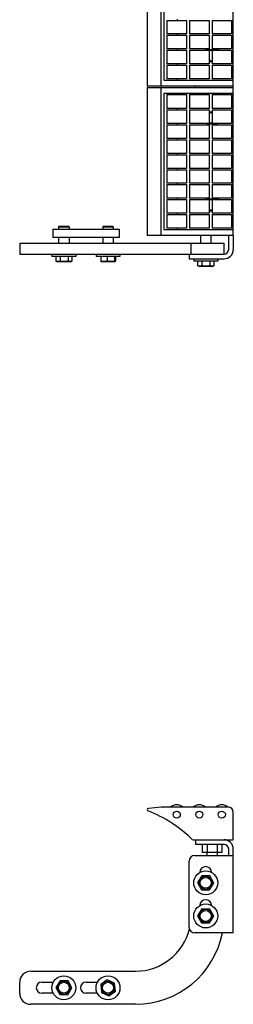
# Model space of a CAD drawing. Header units: inches. Extents: x 0 to 66, y 0 to 51.
# Tile 1 of 4: x 16.4 to 21.2, y 17.3 to 39.6. Entities that reach past the tile are written whole.
import ezdxf

# ---------------------------------------------------------------- set-up
doc = ezdxf.new("R2010")
doc.units = ezdxf.units.IN
doc.header["$LTSCALE"] = 3.63
doc.header["$MEASUREMENT"] = 0
for name, color, linetype in [('518353_WW_518353_10_BL4', 7, 'CONTINUOUS'), ('520309_BL0', 7, 'CONTINUOUS'), ('532387_BL3', 7, 'CONTINUOUS'), ('807_1829_10_1_SOLID1_BL25', 7, 'CONTINUOUS'), ('807_1829_11_1_SOLID1_BL19', 7, 'CONTINUOUS'), ('807_1829_11_1_SOLID1_BL49', 7, 'CONTINUOUS'), ('807_1829_12_1_SOLID1_BL16', 7, 'CONTINUOUS'), ('807_1829_12_1_SOLID1_BL47', 7, 'CONTINUOUS'), ('807_1829_13_1_SOLID1_BL26', 7, 'CONTINUOUS'), ('807_1829_14_1_SOLID1_BL24', 7, 'CONTINUOUS'), ('807_1829_15_1_SOLID1_BL34', 7, 'CONTINUOUS'), ('807_1829_16_1_SOLID1_BL13', 7, 'CONTINUOUS'), ('807_1829_16_1_SOLID1_BL44', 7, 'CONTINUOUS'), ('807_1829_17_1_SOLID1_BL29', 7, 'CONTINUOUS'), ('807_1829_18_1_SOLID1_BL39', 7, 'CONTINUOUS'), ('807_1829_19_1_SOLID1_BL35', 7, 'CONTINUOUS'), ('807_1829_1_1_SOLID1_BL21', 7, 'CONTINUOUS'), ('807_1829_1_1_SOLID1_BL51', 7, 'CONTINUOUS'), ('807_1829_1_SOLID1_BL18', 7, 'CONTINUOUS'), ('807_1829_1_SOLID1_BL48', 7, 'CONTINUOUS'), ('807_1829_20_1_SOLID1_BL22', 7, 'CONTINUOUS'), ('807_1829_20_1_SOLID1_BL52', 7, 'CONTINUOUS'), ('807_1829_21_1_SOLID1_BL32', 7, 'CONTINUOUS'), ('807_1829_23_1_SOLID1_BL14', 7, 'CONTINUOUS'), ('807_1829_23_1_SOLID1_BL45', 7, 'CONTINUOUS'), ('807_1829_24_1_SOLID1_BL31', 7, 'CONTINUOUS'), ('807_1829_25_1_SOLID1_BL23', 7, 'CONTINUOUS'), ('807_1829_25_1_SOLID1_BL53', 7, 'CONTINUOUS'), ('807_1829_26_1_SOLID1_BL15', 7, 'CONTINUOUS'), ('807_1829_26_1_SOLID1_BL46', 7, 'CONTINUOUS'), ('807_1829_27_1_SOLID1_BL33', 7, 'CONTINUOUS'), ('807_1829_2_1_SOLID1_BL20', 7, 'CONTINUOUS'), ('807_1829_2_1_SOLID1_BL50', 7, 'CONTINUOUS'), ('807_1829_3_1_SOLID1_BL27', 7, 'CONTINUOUS'), ('807_1829_4_1_SOLID1_BL12', 7, 'CONTINUOUS'), ('807_1829_4_1_SOLID1_BL43', 7, 'CONTINUOUS'), ('807_1829_5_1_SOLID1_BL30', 7, 'CONTINUOUS'), ('807_1829_6_1_SOLID1_BL11', 7, 'CONTINUOUS'), ('807_1829_6_1_SOLID1_BL42', 7, 'CONTINUOUS'), ('807_1829_7_1_SOLID1_BL38', 7, 'CONTINUOUS'), ('807_1829_8_1_SOLID1_BL37', 7, 'CONTINUOUS'), ('807_1829_9_1_SOLID1_BL28', 7, 'CONTINUOUS'), ('960616MSSF_BL1', 7, 'CONTINUOUS'), ('960616MSSF_BL2', 7, 'CONTINUOUS'), ('960616MSSF_BL5', 7, 'CONTINUOUS'), ('960616MSSF_BL6', 7, 'CONTINUOUS'), ('CUT_EXTRUDE1_1__BL41', 7, 'CONTINUOUS'), ('CUT_EXTRUDE1_1__BL8', 7, 'CONTINUOUS'), ('CUT_EXTRUDE1_2__BL99', 7, 'CONTINUOUS'), ('CUT_EXTRUDE1_3__BL7', 7, 'CONTINUOUS'), ('CUT_EXTRUDE1_3__BL98', 7, 'CONTINUOUS')]:
    doc.layers.add(name, color=color, linetype=linetype)

# ---------------------------------------------------------------- blocks, each defined once
blk = doc.blocks.new('520309_BL0', base_point=(27.061, 25.891))
at = {"layer": '520309_BL0', "color": 7, "linetype": 'CONTINUOUS'}
for p, q in [((16.407, 34.506), (21.032, 34.506)), ((16.407, 34.506), (16.407, 34.256)), ((20.282, 34.506), (20.282, 34.256)), ((21.032, 34.506), (21.032, 34.256)), ((16.407, 34.256), (20.254, 34.256)), ((20.722, 20.276), (20.75, 20.276)), ((16.657, 18.026), (19.032, 18.026)), ((16.407, 17.526), (16.407, 17.776)), ((16.907, 17.776), (17.167, 17.776)), ((17.907, 17.776), (18.168, 17.776)), ((17.168, 17.526), (16.907, 17.526)), ((18.168, 17.526), (17.907, 17.526)), ((19.032, 17.276), (16.657, 17.276))]:
    blk.add_line(p, q, dxfattribs=at)
for centre, radius, start, end in [((20.532, 20.026), 0.25, 94.7593, 100.5836), ((19.032, 19.276), 1.25, 270, 346.558), ((19.032, 19.276), 2, 270, 348.9589), ((16.657, 17.776), 0.25, 90, 180), ((16.907, 17.651), 0.125, 90, 270), ((17.907, 17.651), 0.125, 90, 270), ((16.657, 17.526), 0.25, 180, 270)]:
    blk.add_arc(centre, radius, start, end, dxfattribs=at)
blk = doc.blocks.new('960616MSSF_BL1', base_point=(17.407, 26.133))
at = {"layer": '960616MSSF_BL1', "color": 7, "linetype": 'CONTINUOUS'}
for p, q in [((17.301, 34.886), (17.289, 34.874)), ((17.289, 34.874), (17.526, 34.874)), ((17.289, 34.874), (17.289, 34.819)), ((17.301, 34.886), (17.514, 34.886)), ((17.514, 34.886), (17.526, 34.874)), ((17.526, 34.874), (17.526, 34.819)), ((17.289, 34.631), (17.289, 34.506)), ((17.526, 34.631), (17.526, 34.506)), ((17.137, 34.256), (17.137, 34.201)), ((17.678, 34.201), (17.137, 34.201)), ((17.226, 34.201), (17.226, 34.1)), ((17.256, 34.083), (17.228, 34.099)), ((17.32, 34.201), (17.32, 34.1)), ((17.502, 34.201), (17.502, 34.1)), ((17.559, 34.083), (17.587, 34.099)), ((17.589, 34.1), (17.587, 34.099)), ((17.589, 34.201), (17.589, 34.1)), ((17.678, 34.256), (17.678, 34.201)), ((17.559, 34.083), (17.256, 34.083)), ((17.32, 17.811), (17.226, 17.655)), ((17.226, 17.655), (17.313, 17.496)), ((17.502, 17.807), (17.32, 17.811)), ((17.495, 17.492), (17.589, 17.647)), ((17.589, 17.647), (17.502, 17.807)), ((17.313, 17.496), (17.495, 17.492))]:
    blk.add_line(p, q, dxfattribs=at)
for radius in [0.271, 0.151, 0.124]:
    blk.add_circle((17.407, 17.651), radius, dxfattribs=at)
for points, knots in [([(17.32, 34.1), (17.316, 34.098), (17.309, 34.094), (17.297, 34.09), (17.285, 34.087), (17.273, 34.086), (17.261, 34.087), (17.249, 34.09), (17.237, 34.094), (17.229, 34.098), (17.226, 34.1)], [0, 0, 0, 0, 0.130291, 0.256586, 0.379356, 0.500005, 0.620657, 0.74343, 0.869718, 1, 1, 1, 1]), ([(17.502, 34.1), (17.495, 34.098), (17.48, 34.094), (17.457, 34.09), (17.434, 34.087), (17.411, 34.086), (17.388, 34.087), (17.365, 34.09), (17.342, 34.094), (17.328, 34.098), (17.32, 34.1)], [0, 0, 0, 0, 0.125001, 0.250001, 0.375001, 0.5, 0.624999, 0.749999, 0.874999, 1, 1, 1, 1]), ([(17.587, 34.099), (17.584, 34.097), (17.577, 34.093), (17.566, 34.089), (17.557, 34.087), (17.55, 34.086), (17.544, 34.086), (17.539, 34.086), (17.532, 34.088), (17.523, 34.09), (17.512, 34.094), (17.505, 34.098), (17.502, 34.1)], [0, 0, 0, 0, 0.130694, 0.256691, 0.378683, 0.438747, 0.498543, 0.558409, 0.618671, 0.741393, 0.868347, 1, 1, 1, 1])]:
    blk.add_open_spline(points, degree=3, knots=knots, dxfattribs=at)
blk = doc.blocks.new('960616MSSF_BL2', base_point=(28.115, 26.133))
at = {"layer": '960616MSSF_BL2', "color": 7, "linetype": 'CONTINUOUS'}
for p, q in [((18.301, 34.886), (18.289, 34.874)), ((18.289, 34.874), (18.526, 34.874)), ((18.289, 34.874), (18.289, 34.819)), ((18.301, 34.886), (18.514, 34.886)), ((18.514, 34.886), (18.526, 34.874)), ((18.526, 34.874), (18.526, 34.819)), ((18.289, 34.631), (18.289, 34.506)), ((18.526, 34.631), (18.526, 34.506)), ((18.137, 34.256), (18.137, 34.201)), ((18.678, 34.201), (18.137, 34.201)), ((18.242, 34.201), (18.242, 34.1)), ((18.39, 34.201), (18.39, 34.1)), ((18.556, 34.201), (18.556, 34.1)), ((18.573, 34.201), (18.573, 34.1)), ((18.678, 34.256), (18.678, 34.201)), ((18.256, 34.083), (18.249, 34.087)), ((18.559, 34.083), (18.256, 34.083)), ((18.559, 34.083), (18.566, 34.087)), ((18.39, 17.832), (18.242, 17.727)), ((18.556, 17.757), (18.39, 17.832)), ((18.242, 17.727), (18.259, 17.546)), ((18.573, 17.576), (18.556, 17.757)), ((18.259, 17.546), (18.425, 17.47)), ((18.425, 17.47), (18.573, 17.576))]:
    blk.add_line(p, q, dxfattribs=at)
for radius in [0.271, 0.151, 0.124]:
    blk.add_circle((18.407, 17.651), radius, dxfattribs=at)
for points, knots in [([(18.242, 34.1), (18.243, 34.099), (18.244, 34.096), (18.245, 34.093), (18.246, 34.091), (18.247, 34.09), (18.247, 34.088), (18.248, 34.087), (18.249, 34.087), (18.249, 34.087)], [0, 0, 0, 0, 0.336466, 0.48492, 0.618825, 0.737301, 0.839906, 0.926985, 1, 1, 1, 1]), ([(18.39, 34.1), (18.384, 34.098), (18.372, 34.094), (18.354, 34.09), (18.335, 34.087), (18.316, 34.086), (18.297, 34.087), (18.279, 34.09), (18.26, 34.094), (18.248, 34.098), (18.242, 34.1)], [0, 0, 0, 0, 0.126059, 0.251308, 0.375861, 0.500001, 0.624142, 0.748695, 0.873943, 1, 1, 1, 1]), ([(18.556, 34.1), (18.549, 34.098), (18.535, 34.094), (18.515, 34.09), (18.494, 34.087), (18.473, 34.086), (18.452, 34.087), (18.431, 34.09), (18.411, 34.094), (18.397, 34.098), (18.39, 34.1)], [0, 0, 0, 0, 0.125444, 0.250548, 0.37536, 0.5, 0.62464, 0.749452, 0.874556, 1, 1, 1, 1]), ([(18.566, 34.087), (18.565, 34.086), (18.565, 34.086), (18.564, 34.086), (18.564, 34.086), (18.563, 34.086), (18.562, 34.087), (18.562, 34.087), (18.561, 34.088), (18.56, 34.089), (18.559, 34.091), (18.558, 34.094), (18.557, 34.097), (18.556, 34.099), (18.556, 34.1)], [0, 0, 0, 0, 0.037183, 0.071711, 0.105714, 0.141449, 0.180796, 0.225089, 0.275155, 0.331414, 0.463002, 0.619582, 0.79932, 1, 1, 1, 1]), ([(18.573, 34.1), (18.572, 34.099), (18.571, 34.096), (18.57, 34.093), (18.569, 34.091), (18.568, 34.09), (18.568, 34.088), (18.567, 34.087), (18.566, 34.087), (18.566, 34.087)], [0, 0, 0, 0, 0.336466, 0.48492, 0.618825, 0.737301, 0.839906, 0.926985, 1, 1, 1, 1])]:
    blk.add_open_spline(points, degree=3, knots=knots, dxfattribs=at)
blk = doc.blocks.new('532387_BL3', base_point=(27.592, 26.11))
at = {"layer": '532387_BL3', "color": 7, "linetype": 'CONTINUOUS'}
for p, q in [((17.157, 34.819), (18.657, 34.819)), ((17.157, 34.819), (17.157, 34.631)), ((18.657, 34.819), (18.657, 34.631)), ((18.657, 34.631), (17.157, 34.631)), ((17.157, 17.776), (17.157, 17.755)), ((17.157, 17.548), (17.157, 17.526))]:
    blk.add_line(p, q, dxfattribs=at)
blk = doc.blocks.new('518353_WW_518353_10_BL4', base_point=(34.386, 32.107))
at = {"layer": '518353_WW_518353_10_BL4', "color": 7, "linetype": 'CONTINUOUS'}
for p, q in [((20.385, 38.031), (20.385, 38.061)), ((21.243, 38.031), (21.243, 38.061)), ((21.138, 34.361), (21.138, 34.681)), ((21.243, 34.681), (21.243, 34.361)), ((20.243, 34.256), (21.033, 34.256)), ((20.243, 34.256), (20.243, 34.151)), ((20.243, 34.151), (21.033, 34.151)), ((20.385, 21.001), (20.385, 20.896)), ((21.033, 20.896), (20.385, 20.896)), ((21.138, 20.643), (21.138, 20.791)), ((21.243, 18.893), (21.243, 20.791)), ((20.243, 19.018), (20.243, 20.518)), ((20.368, 20.643), (21.243, 20.643)), ((21.243, 18.893), (20.368, 18.893))]:
    blk.add_line(p, q, dxfattribs=at)
for centre, radius, start, end in [((20.763, 38.751), 0.133, 97.8447, 121.1504), ((20.763, 38.751), 0.133, 65.8792, 82.1835), ((20.763, 38.751), 0.133, 238.8537, 262.1835), ((20.763, 37.341), 0.133, 97.8447, 121.1504), ((20.763, 37.341), 0.133, 238.8537, 262.1835), ((20.763, 35.371), 0.133, 97.8447, 121.1504), ((20.763, 35.371), 0.133, 65.8792, 82.1835), ((20.763, 35.371), 0.133, 238.8537, 262.1835), ((21.033, 34.361), 0.21, 270, 360), ((21.033, 34.361), 0.105, 270, 360), ((21.033, 20.791), 0.21, 0, 90), ((21.033, 20.791), 0.105, 0, 90), ((20.368, 20.518), 0.125, 90, 180), ((20.618, 20.26), 0.133, 0.6986, 179.2567), ((20.618, 19.51), 0.133, 0.6995, 179.2565), ((20.368, 19.018), 0.125, 180, 270)]:
    blk.add_arc(centre, radius, start, end, dxfattribs=at)
blk = doc.blocks.new('960616MSSF_BL5', base_point=(28.853, 19.276))
at = {"layer": '960616MSSF_BL5', "color": 7, "linetype": 'CONTINUOUS'}
for p, q in [((20.531, 19.436), (20.436, 19.28)), ((20.712, 19.432), (20.531, 19.436)), ((20.8, 19.272), (20.712, 19.432)), ((20.436, 19.28), (20.523, 19.121)), ((20.705, 19.117), (20.8, 19.272)), ((20.523, 19.121), (20.705, 19.117))]:
    blk.add_line(p, q, dxfattribs=at)
for radius in [0.271, 0.151, 0.124]:
    blk.add_circle((20.618, 19.276), radius, dxfattribs=at)
blk = doc.blocks.new('960616MSSF_BL6', base_point=(28.853, 27.218))
at = {"layer": '960616MSSF_BL6', "color": 7, "linetype": 'CONTINUOUS'}
for p, q in [((20.5, 34.681), (20.5, 34.506)), ((20.736, 34.681), (20.736, 34.506)), ((20.347, 34.151), (20.347, 34.096)), ((20.889, 34.151), (20.889, 34.096)), ((20.889, 34.096), (20.347, 34.096)), ((20.436, 34.096), (20.436, 33.995)), ((20.467, 33.978), (20.438, 33.994)), ((20.769, 33.978), (20.467, 33.978)), ((20.531, 34.096), (20.531, 33.995)), ((20.712, 34.096), (20.712, 33.995)), ((20.769, 33.978), (20.798, 33.994)), ((20.8, 33.995), (20.798, 33.994)), ((20.8, 34.096), (20.8, 33.995)), ((20.531, 20.186), (20.436, 20.03)), ((20.712, 20.182), (20.531, 20.186)), ((20.8, 20.022), (20.712, 20.182)), ((20.436, 20.03), (20.523, 19.871)), ((20.523, 19.871), (20.705, 19.867)), ((20.705, 19.867), (20.8, 20.022))]:
    blk.add_line(p, q, dxfattribs=at)
for radius in [0.271, 0.151, 0.124]:
    blk.add_circle((20.618, 20.026), radius, dxfattribs=at)
for points, knots in [([(20.531, 33.995), (20.527, 33.993), (20.519, 33.989), (20.507, 33.985), (20.496, 33.982), (20.483, 33.981), (20.471, 33.982), (20.459, 33.985), (20.448, 33.989), (20.44, 33.993), (20.436, 33.995)], [0, 0, 0, 0, 0.130291, 0.256586, 0.379356, 0.500005, 0.620657, 0.74343, 0.869718, 1, 1, 1, 1]), ([(20.712, 33.995), (20.705, 33.993), (20.69, 33.989), (20.668, 33.985), (20.645, 33.982), (20.622, 33.981), (20.598, 33.982), (20.576, 33.985), (20.553, 33.989), (20.538, 33.993), (20.531, 33.995)], [0, 0, 0, 0, 0.125001, 0.250001, 0.375001, 0.5, 0.624999, 0.749999, 0.874999, 1, 1, 1, 1]), ([(20.798, 33.994), (20.794, 33.992), (20.787, 33.988), (20.777, 33.984), (20.768, 33.982), (20.76, 33.981), (20.755, 33.981), (20.75, 33.981), (20.742, 33.983), (20.733, 33.985), (20.723, 33.989), (20.716, 33.993), (20.712, 33.995)], [0, 0, 0, 0, 0.130694, 0.256691, 0.378683, 0.438747, 0.498543, 0.558409, 0.618671, 0.741393, 0.868347, 1, 1, 1, 1])]:
    blk.add_open_spline(points, degree=3, knots=knots, dxfattribs=at)
blk = doc.blocks.new('CUT_EXTRUDE1_3__BL7', base_point=(20.763, 28.066))
at = {"layer": 'CUT_EXTRUDE1_3__BL7', "color": 7, "linetype": 'CONTINUOUS'}
for p, q in [((20.536, 20.896), (20.536, 20.709)), ((20.649, 20.896), (20.649, 20.709)), ((20.877, 20.896), (20.877, 20.709)), ((20.99, 20.709), (20.99, 20.896)), ((20.99, 20.709), (20.536, 20.709)), ((20.645, 20.709), (20.645, 20.643)), ((20.881, 20.709), (20.881, 20.643))]:
    blk.add_line(p, q, dxfattribs=at)
for start, end in [(90.7268, 125.5039), (234.4957, 269.274)]:
    blk.add_arc((20.763, 35.371), 0.118, start, end, dxfattribs=at)
blk = doc.blocks.new('CUT_EXTRUDE1_1__BL8', base_point=(29.732, 29.516))
at = {"layer": 'CUT_EXTRUDE1_1__BL8', "color": 7, "linetype": 'CONTINUOUS'}
for p, q in [((19.293, 38.031), (21.243, 38.031)), ((19.293, 38.031), (19.293, 34.681)), ((19.613, 34.681), (19.613, 38.031)), ((21.243, 37.896), (19.673, 37.896)), ((19.673, 37.896), (19.673, 34.816)), ((19.978, 37.866), (19.978, 37.896)), ((21.243, 34.681), (21.243, 38.031)), ((19.978, 37.52), (19.978, 37.55)), ((20.761, 37.472), (20.694, 37.472)), ((19.978, 37.182), (19.978, 37.212)), ((20.665, 37.209), (20.861, 37.209)), ((19.978, 36.844), (19.978, 36.874)), ((19.978, 36.506), (19.978, 36.536)), ((19.978, 36.168), (19.978, 36.198)), ((19.978, 35.83), (19.978, 35.86)), ((19.978, 35.492), (19.978, 35.522)), ((20.861, 35.502), (20.665, 35.502)), ((20.694, 35.239), (20.761, 35.239)), ((19.978, 35.154), (19.978, 35.184)), ((19.673, 34.816), (21.243, 34.816)), ((19.978, 34.816), (19.978, 34.846)), ((21.243, 34.681), (19.293, 34.681)), ((19.613, 21.741), (19.32, 21.711)), ((21.123, 21.741), (19.613, 21.741)), ((21.243, 21.001), (21.243, 21.621)), ((20.323, 21.001), (21.243, 21.001))]:
    blk.add_line(p, q, dxfattribs=at)
for centre in [(19.963, 21.57), (20.473, 21.57), (20.983, 21.57)]:
    blk.add_circle(centre, 0.08, dxfattribs=at)
for centre, radius, start, end in [((20.665, 37.341), 0.132, 259.2286, 270), ((20.861, 37.341), 0.132, 270, 280.6488), ((20.665, 35.371), 0.132, 90, 112.8481), ((20.861, 35.371), 0.132, 67.1508, 90), ((19.323, 21.681), 0.03, 95.8752, 248.7424), ((18.224, 18.857), 3, 45.6115, 68.7424), ((21.123, 21.621), 0.12, 0, 90)]:
    blk.add_arc(centre, radius, start, end, dxfattribs=at)
blk = doc.blocks.new('807_1829_6_1_SOLID1_BL11', base_point=(29.562, 28.251))
at = {"layer": '807_1829_6_1_SOLID1_BL11', "color": 7, "linetype": 'CONTINUOUS'}
for p, q in [((20.761, 35.154), (21.204, 35.154)), ((20.761, 35.154), (20.761, 34.846)), ((21.204, 35.154), (21.204, 34.846)), ((21.204, 34.846), (20.761, 34.846))]:
    blk.add_line(p, q, dxfattribs=at)
blk.add_arc((20.983, 21.57), 0.222, 50.8683, 129.2548, dxfattribs=at)
blk = doc.blocks.new('807_1829_4_1_SOLID1_BL12', base_point=(20.473, 28.362))
at = {"layer": '807_1829_4_1_SOLID1_BL12', "color": 7, "linetype": 'CONTINUOUS'}
for p, q in [((20.251, 35.154), (20.694, 35.154)), ((20.251, 35.154), (20.251, 34.846)), ((20.694, 35.154), (20.694, 34.846)), ((20.694, 34.846), (20.251, 34.846))]:
    blk.add_line(p, q, dxfattribs=at)
blk.add_arc((20.473, 21.57), 0.222, 50.7439, 129.2548, dxfattribs=at)
blk = doc.blocks.new('807_1829_16_1_SOLID1_BL13', base_point=(19.963, 28.362))
at = {"layer": '807_1829_16_1_SOLID1_BL13', "color": 7, "linetype": 'CONTINUOUS'}
for p, q in [((19.741, 35.154), (20.184, 35.154)), ((19.741, 35.154), (19.741, 34.846)), ((20.184, 35.154), (20.184, 34.846)), ((20.184, 34.846), (19.741, 34.846))]:
    blk.add_line(p, q, dxfattribs=at)
blk.add_arc((19.963, 21.57), 0.222, 50.7439, 129.2548, dxfattribs=at)
blk = doc.blocks.new('807_1829_23_1_SOLID1_BL14', base_point=(29.731, 28.42))
at = {"layer": '807_1829_23_1_SOLID1_BL14', "color": 7, "linetype": 'CONTINUOUS'}
for p, q in [((20.761, 35.492), (21.204, 35.492)), ((20.761, 35.492), (20.761, 35.184)), ((21.204, 35.492), (21.204, 35.184)), ((21.204, 35.184), (20.761, 35.184))]:
    blk.add_line(p, q, dxfattribs=at)
blk = doc.blocks.new('807_1829_26_1_SOLID1_BL15', base_point=(20.473, 35.338))
at = {"layer": '807_1829_26_1_SOLID1_BL15', "color": 7, "linetype": 'CONTINUOUS'}
for p, q in [((20.251, 35.492), (20.694, 35.492)), ((20.251, 35.492), (20.251, 35.184)), ((20.694, 35.492), (20.694, 35.184)), ((20.694, 35.184), (20.251, 35.184))]:
    blk.add_line(p, q, dxfattribs=at)
blk = doc.blocks.new('807_1829_12_1_SOLID1_BL16', base_point=(19.963, 35.338))
at = {"layer": '807_1829_12_1_SOLID1_BL16', "color": 7, "linetype": 'CONTINUOUS'}
for p, q in [((19.741, 35.492), (20.184, 35.492)), ((19.741, 35.492), (19.741, 35.184)), ((20.184, 35.492), (20.184, 35.184)), ((20.184, 35.184), (19.741, 35.184))]:
    blk.add_line(p, q, dxfattribs=at)
blk = doc.blocks.new('807_1829_1_SOLID1_BL18', base_point=(29.9, 28.589))
at = {"layer": '807_1829_1_SOLID1_BL18', "color": 7, "linetype": 'CONTINUOUS'}
for p, q in [((20.761, 35.83), (21.204, 35.83)), ((20.761, 35.83), (20.761, 35.522)), ((21.204, 35.83), (21.204, 35.522)), ((21.204, 35.522), (20.761, 35.522))]:
    blk.add_line(p, q, dxfattribs=at)
blk = doc.blocks.new('807_1829_11_1_SOLID1_BL19', base_point=(20.473, 35.676))
at = {"layer": '807_1829_11_1_SOLID1_BL19', "color": 7, "linetype": 'CONTINUOUS'}
for p, q in [((20.251, 35.83), (20.694, 35.83)), ((20.251, 35.83), (20.251, 35.522)), ((20.694, 35.83), (20.694, 35.522)), ((20.694, 35.522), (20.251, 35.522))]:
    blk.add_line(p, q, dxfattribs=at)
blk = doc.blocks.new('807_1829_2_1_SOLID1_BL20', base_point=(19.963, 35.676))
at = {"layer": '807_1829_2_1_SOLID1_BL20', "color": 7, "linetype": 'CONTINUOUS'}
for p, q in [((19.741, 35.83), (20.184, 35.83)), ((19.741, 35.83), (19.741, 35.522)), ((20.184, 35.83), (20.184, 35.522)), ((20.184, 35.522), (19.741, 35.522))]:
    blk.add_line(p, q, dxfattribs=at)
blk = doc.blocks.new('807_1829_1_1_SOLID1_BL21', base_point=(30.069, 28.758))
at = {"layer": '807_1829_1_1_SOLID1_BL21', "color": 7, "linetype": 'CONTINUOUS'}
for p, q in [((20.761, 36.168), (21.204, 36.168)), ((20.761, 36.168), (20.761, 35.86)), ((21.204, 36.168), (21.204, 35.86)), ((21.204, 35.86), (20.761, 35.86))]:
    blk.add_line(p, q, dxfattribs=at)
blk = doc.blocks.new('807_1829_20_1_SOLID1_BL22', base_point=(20.473, 36.014))
at = {"layer": '807_1829_20_1_SOLID1_BL22', "color": 7, "linetype": 'CONTINUOUS'}
for p, q in [((20.251, 36.168), (20.694, 36.168)), ((20.251, 36.168), (20.251, 35.86)), ((20.694, 36.168), (20.694, 35.86)), ((20.694, 35.86), (20.251, 35.86))]:
    blk.add_line(p, q, dxfattribs=at)
blk = doc.blocks.new('807_1829_25_1_SOLID1_BL23', base_point=(19.963, 36.014))
at = {"layer": '807_1829_25_1_SOLID1_BL23', "color": 7, "linetype": 'CONTINUOUS'}
for p, q in [((19.741, 36.168), (20.184, 36.168)), ((19.741, 36.168), (19.741, 35.86)), ((20.184, 36.168), (20.184, 35.86)), ((20.184, 35.86), (19.741, 35.86))]:
    blk.add_line(p, q, dxfattribs=at)
blk = doc.blocks.new('807_1829_14_1_SOLID1_BL24', base_point=(30.238, 28.927))
at = {"layer": '807_1829_14_1_SOLID1_BL24', "color": 7, "linetype": 'CONTINUOUS'}
for p, q in [((20.761, 36.506), (21.204, 36.506)), ((20.761, 36.506), (20.761, 36.198)), ((21.204, 36.506), (21.204, 36.198)), ((21.204, 36.198), (20.761, 36.198))]:
    blk.add_line(p, q, dxfattribs=at)
blk = doc.blocks.new('807_1829_10_1_SOLID1_BL25', base_point=(20.473, 36.352))
at = {"layer": '807_1829_10_1_SOLID1_BL25', "color": 7, "linetype": 'CONTINUOUS'}
for p, q in [((20.251, 36.506), (20.694, 36.506)), ((20.251, 36.506), (20.251, 36.198)), ((20.694, 36.506), (20.694, 36.198)), ((20.694, 36.198), (20.251, 36.198))]:
    blk.add_line(p, q, dxfattribs=at)
blk = doc.blocks.new('807_1829_13_1_SOLID1_BL26', base_point=(19.963, 36.352))
at = {"layer": '807_1829_13_1_SOLID1_BL26', "color": 7, "linetype": 'CONTINUOUS'}
for p, q in [((19.741, 36.506), (20.184, 36.506)), ((19.741, 36.506), (19.741, 36.198)), ((20.184, 36.506), (20.184, 36.198)), ((20.184, 36.198), (19.741, 36.198))]:
    blk.add_line(p, q, dxfattribs=at)
blk = doc.blocks.new('807_1829_3_1_SOLID1_BL27', base_point=(30.407, 29.096))
at = {"layer": '807_1829_3_1_SOLID1_BL27', "color": 7, "linetype": 'CONTINUOUS'}
for p, q in [((20.761, 36.844), (21.204, 36.844)), ((20.761, 36.844), (20.761, 36.536)), ((21.204, 36.844), (21.204, 36.536)), ((21.204, 36.536), (20.761, 36.536))]:
    blk.add_line(p, q, dxfattribs=at)
blk = doc.blocks.new('807_1829_9_1_SOLID1_BL28', base_point=(20.473, 36.69))
at = {"layer": '807_1829_9_1_SOLID1_BL28', "color": 7, "linetype": 'CONTINUOUS'}
for p, q in [((20.251, 36.844), (20.694, 36.844)), ((20.251, 36.844), (20.251, 36.536)), ((20.694, 36.844), (20.694, 36.536)), ((20.694, 36.536), (20.251, 36.536))]:
    blk.add_line(p, q, dxfattribs=at)
blk = doc.blocks.new('807_1829_17_1_SOLID1_BL29', base_point=(19.963, 36.69))
at = {"layer": '807_1829_17_1_SOLID1_BL29', "color": 7, "linetype": 'CONTINUOUS'}
for p, q in [((19.741, 36.844), (20.184, 36.844)), ((19.741, 36.844), (19.741, 36.536)), ((20.184, 36.844), (20.184, 36.536)), ((20.184, 36.536), (19.741, 36.536))]:
    blk.add_line(p, q, dxfattribs=at)
blk = doc.blocks.new('807_1829_5_1_SOLID1_BL30', base_point=(30.576, 29.265))
at = {"layer": '807_1829_5_1_SOLID1_BL30', "color": 7, "linetype": 'CONTINUOUS'}
for p, q in [((20.761, 37.182), (21.204, 37.182)), ((20.761, 37.182), (20.761, 36.874)), ((21.204, 37.182), (21.204, 36.874)), ((21.204, 36.874), (20.761, 36.874))]:
    blk.add_line(p, q, dxfattribs=at)
blk = doc.blocks.new('807_1829_24_1_SOLID1_BL31', base_point=(20.473, 37.028))
at = {"layer": '807_1829_24_1_SOLID1_BL31', "color": 7, "linetype": 'CONTINUOUS'}
for p, q in [((20.251, 37.182), (20.694, 37.182)), ((20.251, 37.182), (20.251, 36.874)), ((20.694, 37.182), (20.694, 36.874)), ((20.694, 36.874), (20.251, 36.874))]:
    blk.add_line(p, q, dxfattribs=at)
blk = doc.blocks.new('807_1829_21_1_SOLID1_BL32', base_point=(19.963, 37.028))
at = {"layer": '807_1829_21_1_SOLID1_BL32', "color": 7, "linetype": 'CONTINUOUS'}
for p, q in [((19.741, 37.182), (20.184, 37.182)), ((19.741, 37.182), (19.741, 36.874)), ((20.184, 37.182), (20.184, 36.874)), ((20.184, 36.874), (19.741, 36.874))]:
    blk.add_line(p, q, dxfattribs=at)
blk = doc.blocks.new('807_1829_27_1_SOLID1_BL33', base_point=(30.745, 29.434))
at = {"layer": '807_1829_27_1_SOLID1_BL33', "color": 7, "linetype": 'CONTINUOUS'}
for p, q in [((20.761, 37.52), (21.204, 37.52)), ((20.761, 37.52), (20.761, 37.212)), ((21.204, 37.52), (21.204, 37.212)), ((21.204, 37.212), (20.761, 37.212))]:
    blk.add_line(p, q, dxfattribs=at)
blk = doc.blocks.new('807_1829_15_1_SOLID1_BL34', base_point=(20.473, 37.366))
at = {"layer": '807_1829_15_1_SOLID1_BL34', "color": 7, "linetype": 'CONTINUOUS'}
for p, q in [((20.251, 37.52), (20.694, 37.52)), ((20.251, 37.52), (20.251, 37.212)), ((20.694, 37.52), (20.694, 37.212)), ((20.694, 37.212), (20.251, 37.212))]:
    blk.add_line(p, q, dxfattribs=at)
blk = doc.blocks.new('807_1829_19_1_SOLID1_BL35', base_point=(19.963, 37.366))
at = {"layer": '807_1829_19_1_SOLID1_BL35', "color": 7, "linetype": 'CONTINUOUS'}
for p, q in [((19.741, 37.52), (20.184, 37.52)), ((19.741, 37.52), (19.741, 37.212)), ((20.184, 37.52), (20.184, 37.212)), ((20.184, 37.212), (19.741, 37.212))]:
    blk.add_line(p, q, dxfattribs=at)
blk = doc.blocks.new('807_1829_8_1_SOLID1_BL37', base_point=(30.918, 29.607))
at = {"layer": '807_1829_8_1_SOLID1_BL37', "color": 7, "linetype": 'CONTINUOUS'}
for p, q in [((20.761, 37.866), (21.204, 37.866)), ((20.761, 37.866), (20.761, 37.55)), ((21.204, 37.866), (21.204, 37.55)), ((21.204, 37.55), (20.761, 37.55))]:
    blk.add_line(p, q, dxfattribs=at)
blk = doc.blocks.new('807_1829_7_1_SOLID1_BL38', base_point=(20.473, 37.708))
at = {"layer": '807_1829_7_1_SOLID1_BL38', "color": 7, "linetype": 'CONTINUOUS'}
for p, q in [((20.251, 37.866), (20.694, 37.866)), ((20.251, 37.866), (20.251, 37.55)), ((20.694, 37.866), (20.694, 37.55)), ((20.694, 37.55), (20.251, 37.55))]:
    blk.add_line(p, q, dxfattribs=at)
blk = doc.blocks.new('807_1829_18_1_SOLID1_BL39', base_point=(19.963, 37.708))
at = {"layer": '807_1829_18_1_SOLID1_BL39', "color": 7, "linetype": 'CONTINUOUS'}
for p, q in [((19.741, 37.866), (20.184, 37.866)), ((19.741, 37.866), (19.741, 37.55)), ((20.184, 37.866), (20.184, 37.55)), ((20.184, 37.55), (19.741, 37.55))]:
    blk.add_line(p, q, dxfattribs=at)
blk = doc.blocks.new('CUT_EXTRUDE1_1__BL41', base_point=(31.956, 31.206))
at = {"layer": 'CUT_EXTRUDE1_1__BL41', "color": 7, "linetype": 'CONTINUOUS'}
for p, q in [((19.293, 41.411), (19.293, 38.061)), ((19.613, 38.061), (19.613, 41.411)), ((19.673, 41.276), (19.673, 38.196)), ((21.243, 38.061), (21.243, 41.411)), ((19.978, 39.548), (19.978, 39.578)), ((19.978, 39.21), (19.978, 39.24)), ((19.978, 38.872), (19.978, 38.902)), ((20.861, 38.882), (20.665, 38.882)), ((19.978, 38.534), (19.978, 38.564)), ((20.694, 38.619), (20.761, 38.619)), ((19.673, 38.196), (21.243, 38.196)), ((19.978, 38.196), (19.978, 38.226)), ((21.243, 38.061), (19.293, 38.061))]:
    blk.add_line(p, q, dxfattribs=at)
for centre, start, end in [((20.665, 38.751), 90, 112.8481), ((20.861, 38.751), 67.1508, 90)]:
    blk.add_arc(centre, 0.132, start, end, dxfattribs=at)
blk = doc.blocks.new('807_1829_6_1_SOLID1_BL42', base_point=(31.252, 29.941))
at = {"layer": '807_1829_6_1_SOLID1_BL42', "color": 7, "linetype": 'CONTINUOUS'}
for p, q in [((20.761, 38.534), (21.204, 38.534)), ((20.761, 38.534), (20.761, 38.226)), ((21.204, 38.534), (21.204, 38.226)), ((21.204, 38.226), (20.761, 38.226))]:
    blk.add_line(p, q, dxfattribs=at)
blk = doc.blocks.new('807_1829_4_1_SOLID1_BL43', base_point=(20.473, 38.38))
at = {"layer": '807_1829_4_1_SOLID1_BL43', "color": 7, "linetype": 'CONTINUOUS'}
for p, q in [((20.251, 38.534), (20.694, 38.534)), ((20.251, 38.534), (20.251, 38.226)), ((20.694, 38.534), (20.694, 38.226)), ((20.694, 38.226), (20.251, 38.226))]:
    blk.add_line(p, q, dxfattribs=at)
blk = doc.blocks.new('807_1829_16_1_SOLID1_BL44', base_point=(19.963, 38.38))
at = {"layer": '807_1829_16_1_SOLID1_BL44', "color": 7, "linetype": 'CONTINUOUS'}
for p, q in [((19.741, 38.534), (20.184, 38.534)), ((19.741, 38.534), (19.741, 38.226)), ((20.184, 38.534), (20.184, 38.226)), ((20.184, 38.226), (19.741, 38.226))]:
    blk.add_line(p, q, dxfattribs=at)
blk = doc.blocks.new('807_1829_23_1_SOLID1_BL45', base_point=(31.421, 30.11))
at = {"layer": '807_1829_23_1_SOLID1_BL45', "color": 7, "linetype": 'CONTINUOUS'}
for p, q in [((20.761, 38.872), (21.204, 38.872)), ((20.761, 38.872), (20.761, 38.564)), ((21.204, 38.872), (21.204, 38.564)), ((21.204, 38.564), (20.761, 38.564))]:
    blk.add_line(p, q, dxfattribs=at)
blk = doc.blocks.new('807_1829_26_1_SOLID1_BL46', base_point=(20.473, 38.718))
at = {"layer": '807_1829_26_1_SOLID1_BL46', "color": 7, "linetype": 'CONTINUOUS'}
for p, q in [((20.251, 38.872), (20.694, 38.872)), ((20.251, 38.872), (20.251, 38.564)), ((20.694, 38.872), (20.694, 38.564)), ((20.694, 38.564), (20.251, 38.564))]:
    blk.add_line(p, q, dxfattribs=at)
blk = doc.blocks.new('807_1829_12_1_SOLID1_BL47', base_point=(19.963, 38.718))
at = {"layer": '807_1829_12_1_SOLID1_BL47', "color": 7, "linetype": 'CONTINUOUS'}
for p, q in [((19.741, 38.872), (20.184, 38.872)), ((19.741, 38.872), (19.741, 38.564)), ((20.184, 38.872), (20.184, 38.564)), ((20.184, 38.564), (19.741, 38.564))]:
    blk.add_line(p, q, dxfattribs=at)
blk = doc.blocks.new('807_1829_1_SOLID1_BL48', base_point=(31.59, 30.279))
at = {"layer": '807_1829_1_SOLID1_BL48', "color": 7, "linetype": 'CONTINUOUS'}
for p, q in [((20.761, 39.21), (21.204, 39.21)), ((20.761, 39.21), (20.761, 38.902)), ((21.204, 39.21), (21.204, 38.902)), ((21.204, 38.902), (20.761, 38.902))]:
    blk.add_line(p, q, dxfattribs=at)
blk = doc.blocks.new('807_1829_11_1_SOLID1_BL49', base_point=(20.473, 39.056))
at = {"layer": '807_1829_11_1_SOLID1_BL49', "color": 7, "linetype": 'CONTINUOUS'}
for p, q in [((20.251, 39.21), (20.694, 39.21)), ((20.251, 39.21), (20.251, 38.902)), ((20.694, 39.21), (20.694, 38.902)), ((20.694, 38.902), (20.251, 38.902))]:
    blk.add_line(p, q, dxfattribs=at)
blk = doc.blocks.new('807_1829_2_1_SOLID1_BL50', base_point=(19.963, 39.056))
at = {"layer": '807_1829_2_1_SOLID1_BL50', "color": 7, "linetype": 'CONTINUOUS'}
for p, q in [((19.741, 39.21), (20.184, 39.21)), ((19.741, 39.21), (19.741, 38.902)), ((20.184, 39.21), (20.184, 38.902)), ((20.184, 38.902), (19.741, 38.902))]:
    blk.add_line(p, q, dxfattribs=at)
blk = doc.blocks.new('807_1829_1_1_SOLID1_BL51', base_point=(31.759, 30.448))
at = {"layer": '807_1829_1_1_SOLID1_BL51', "color": 7, "linetype": 'CONTINUOUS'}
for p, q in [((20.761, 39.548), (21.204, 39.548)), ((20.761, 39.548), (20.761, 39.24)), ((21.204, 39.548), (21.204, 39.24)), ((21.204, 39.24), (20.761, 39.24))]:
    blk.add_line(p, q, dxfattribs=at)
blk = doc.blocks.new('807_1829_20_1_SOLID1_BL52', base_point=(20.473, 39.394))
at = {"layer": '807_1829_20_1_SOLID1_BL52', "color": 7, "linetype": 'CONTINUOUS'}
for p, q in [((20.251, 39.548), (20.694, 39.548)), ((20.251, 39.548), (20.251, 39.24)), ((20.694, 39.548), (20.694, 39.24)), ((20.694, 39.24), (20.251, 39.24))]:
    blk.add_line(p, q, dxfattribs=at)
blk = doc.blocks.new('807_1829_25_1_SOLID1_BL53', base_point=(19.963, 39.394))
at = {"layer": '807_1829_25_1_SOLID1_BL53', "color": 7, "linetype": 'CONTINUOUS'}
for p, q in [((19.741, 39.548), (20.184, 39.548)), ((19.741, 39.548), (19.741, 39.24)), ((20.184, 39.548), (20.184, 39.24)), ((20.184, 39.24), (19.741, 39.24))]:
    blk.add_line(p, q, dxfattribs=at)
blk = doc.blocks.new('CUT_EXTRUDE1_3__BL98', base_point=(20.729, 38.751))
at = {"layer": 'CUT_EXTRUDE1_3__BL98', "color": 7, "linetype": 'CONTINUOUS'}
for start, end in [(90.7268, 125.5039), (234.4957, 269.274)]:
    blk.add_arc((20.763, 38.751), 0.118, start, end, dxfattribs=at)
blk = doc.blocks.new('CUT_EXTRUDE1_2__BL99', base_point=(20.729, 37.341))
at = {"layer": 'CUT_EXTRUDE1_2__BL99', "color": 7, "linetype": 'CONTINUOUS'}
for start, end in [(90.7268, 125.5039), (234.4957, 269.274)]:
    blk.add_arc((20.763, 37.341), 0.118, start, end, dxfattribs=at)

msp = doc.modelspace()

# ---------------------------------------------------------------- block references
at = {"layer": '518353_WW_518353_10_BL4'}
msp.add_blockref('518353_WW_518353_10_BL4', (34.386, 32.107), dxfattribs=at)
at = {"layer": '520309_BL0'}
msp.add_blockref('520309_BL0', (27.061, 25.891), dxfattribs=at)
at = {"layer": '532387_BL3'}
msp.add_blockref('532387_BL3', (27.592, 26.11), dxfattribs=at)
at = {"layer": '807_1829_10_1_SOLID1_BL25'}
msp.add_blockref('807_1829_10_1_SOLID1_BL25', (20.473, 36.352), dxfattribs=at)
at = {"layer": '807_1829_11_1_SOLID1_BL19'}
msp.add_blockref('807_1829_11_1_SOLID1_BL19', (20.473, 35.676), dxfattribs=at)
at = {"layer": '807_1829_11_1_SOLID1_BL49'}
msp.add_blockref('807_1829_11_1_SOLID1_BL49', (20.473, 39.056), dxfattribs=at)
at = {"layer": '807_1829_12_1_SOLID1_BL16'}
msp.add_blockref('807_1829_12_1_SOLID1_BL16', (19.963, 35.338), dxfattribs=at)
at = {"layer": '807_1829_12_1_SOLID1_BL47'}
msp.add_blockref('807_1829_12_1_SOLID1_BL47', (19.963, 38.718), dxfattribs=at)
at = {"layer": '807_1829_13_1_SOLID1_BL26'}
msp.add_blockref('807_1829_13_1_SOLID1_BL26', (19.963, 36.352), dxfattribs=at)
at = {"layer": '807_1829_14_1_SOLID1_BL24'}
msp.add_blockref('807_1829_14_1_SOLID1_BL24', (30.238, 28.927), dxfattribs=at)
at = {"layer": '807_1829_15_1_SOLID1_BL34'}
msp.add_blockref('807_1829_15_1_SOLID1_BL34', (20.473, 37.366), dxfattribs=at)
at = {"layer": '807_1829_16_1_SOLID1_BL13'}
msp.add_blockref('807_1829_16_1_SOLID1_BL13', (19.963, 28.362), dxfattribs=at)
at = {"layer": '807_1829_16_1_SOLID1_BL44'}
msp.add_blockref('807_1829_16_1_SOLID1_BL44', (19.963, 38.38), dxfattribs=at)
at = {"layer": '807_1829_17_1_SOLID1_BL29'}
msp.add_blockref('807_1829_17_1_SOLID1_BL29', (19.963, 36.69), dxfattribs=at)
at = {"layer": '807_1829_18_1_SOLID1_BL39'}
msp.add_blockref('807_1829_18_1_SOLID1_BL39', (19.963, 37.708), dxfattribs=at)
at = {"layer": '807_1829_19_1_SOLID1_BL35'}
msp.add_blockref('807_1829_19_1_SOLID1_BL35', (19.963, 37.366), dxfattribs=at)
at = {"layer": '807_1829_1_1_SOLID1_BL21'}
msp.add_blockref('807_1829_1_1_SOLID1_BL21', (30.069, 28.758), dxfattribs=at)
at = {"layer": '807_1829_1_1_SOLID1_BL51'}
msp.add_blockref('807_1829_1_1_SOLID1_BL51', (31.759, 30.448), dxfattribs=at)
at = {"layer": '807_1829_1_SOLID1_BL18'}
msp.add_blockref('807_1829_1_SOLID1_BL18', (29.9, 28.589), dxfattribs=at)
at = {"layer": '807_1829_1_SOLID1_BL48'}
msp.add_blockref('807_1829_1_SOLID1_BL48', (31.59, 30.279), dxfattribs=at)
at = {"layer": '807_1829_20_1_SOLID1_BL22'}
msp.add_blockref('807_1829_20_1_SOLID1_BL22', (20.473, 36.014), dxfattribs=at)
at = {"layer": '807_1829_20_1_SOLID1_BL52'}
msp.add_blockref('807_1829_20_1_SOLID1_BL52', (20.473, 39.394), dxfattribs=at)
at = {"layer": '807_1829_21_1_SOLID1_BL32'}
msp.add_blockref('807_1829_21_1_SOLID1_BL32', (19.963, 37.028), dxfattribs=at)
at = {"layer": '807_1829_23_1_SOLID1_BL14'}
msp.add_blockref('807_1829_23_1_SOLID1_BL14', (29.731, 28.42), dxfattribs=at)
at = {"layer": '807_1829_23_1_SOLID1_BL45'}
msp.add_blockref('807_1829_23_1_SOLID1_BL45', (31.421, 30.11), dxfattribs=at)
at = {"layer": '807_1829_24_1_SOLID1_BL31'}
msp.add_blockref('807_1829_24_1_SOLID1_BL31', (20.473, 37.028), dxfattribs=at)
at = {"layer": '807_1829_25_1_SOLID1_BL23'}
msp.add_blockref('807_1829_25_1_SOLID1_BL23', (19.963, 36.014), dxfattribs=at)
at = {"layer": '807_1829_25_1_SOLID1_BL53'}
msp.add_blockref('807_1829_25_1_SOLID1_BL53', (19.963, 39.394), dxfattribs=at)
at = {"layer": '807_1829_26_1_SOLID1_BL15'}
msp.add_blockref('807_1829_26_1_SOLID1_BL15', (20.473, 35.338), dxfattribs=at)
at = {"layer": '807_1829_26_1_SOLID1_BL46'}
msp.add_blockref('807_1829_26_1_SOLID1_BL46', (20.473, 38.718), dxfattribs=at)
at = {"layer": '807_1829_27_1_SOLID1_BL33'}
msp.add_blockref('807_1829_27_1_SOLID1_BL33', (30.745, 29.434), dxfattribs=at)
at = {"layer": '807_1829_2_1_SOLID1_BL20'}
msp.add_blockref('807_1829_2_1_SOLID1_BL20', (19.963, 35.676), dxfattribs=at)
at = {"layer": '807_1829_2_1_SOLID1_BL50'}
msp.add_blockref('807_1829_2_1_SOLID1_BL50', (19.963, 39.056), dxfattribs=at)
at = {"layer": '807_1829_3_1_SOLID1_BL27'}
msp.add_blockref('807_1829_3_1_SOLID1_BL27', (30.407, 29.096), dxfattribs=at)
at = {"layer": '807_1829_4_1_SOLID1_BL12'}
msp.add_blockref('807_1829_4_1_SOLID1_BL12', (20.473, 28.362), dxfattribs=at)
at = {"layer": '807_1829_4_1_SOLID1_BL43'}
msp.add_blockref('807_1829_4_1_SOLID1_BL43', (20.473, 38.38), dxfattribs=at)
at = {"layer": '807_1829_5_1_SOLID1_BL30'}
msp.add_blockref('807_1829_5_1_SOLID1_BL30', (30.576, 29.265), dxfattribs=at)
at = {"layer": '807_1829_6_1_SOLID1_BL11'}
msp.add_blockref('807_1829_6_1_SOLID1_BL11', (29.562, 28.251), dxfattribs=at)
at = {"layer": '807_1829_6_1_SOLID1_BL42'}
msp.add_blockref('807_1829_6_1_SOLID1_BL42', (31.252, 29.941), dxfattribs=at)
at = {"layer": '807_1829_7_1_SOLID1_BL38'}
msp.add_blockref('807_1829_7_1_SOLID1_BL38', (20.473, 37.708), dxfattribs=at)
at = {"layer": '807_1829_8_1_SOLID1_BL37'}
msp.add_blockref('807_1829_8_1_SOLID1_BL37', (30.918, 29.607), dxfattribs=at)
at = {"layer": '807_1829_9_1_SOLID1_BL28'}
msp.add_blockref('807_1829_9_1_SOLID1_BL28', (20.473, 36.69), dxfattribs=at)
at = {"layer": '960616MSSF_BL1'}
msp.add_blockref('960616MSSF_BL1', (17.407, 26.133), dxfattribs=at)
at = {"layer": '960616MSSF_BL2'}
msp.add_blockref('960616MSSF_BL2', (28.115, 26.133), dxfattribs=at)
at = {"layer": '960616MSSF_BL5'}
msp.add_blockref('960616MSSF_BL5', (28.853, 19.276), dxfattribs=at)
at = {"layer": '960616MSSF_BL6'}
msp.add_blockref('960616MSSF_BL6', (28.853, 27.218), dxfattribs=at)
at = {"layer": 'CUT_EXTRUDE1_1__BL41'}
msp.add_blockref('CUT_EXTRUDE1_1__BL41', (31.956, 31.206), dxfattribs=at)
at = {"layer": 'CUT_EXTRUDE1_1__BL8'}
msp.add_blockref('CUT_EXTRUDE1_1__BL8', (29.732, 29.516), dxfattribs=at)
at = {"layer": 'CUT_EXTRUDE1_2__BL99'}
msp.add_blockref('CUT_EXTRUDE1_2__BL99', (20.729, 37.341), dxfattribs=at)
at = {"layer": 'CUT_EXTRUDE1_3__BL7'}
msp.add_blockref('CUT_EXTRUDE1_3__BL7', (20.763, 28.066), dxfattribs=at)
at = {"layer": 'CUT_EXTRUDE1_3__BL98'}
msp.add_blockref('CUT_EXTRUDE1_3__BL98', (20.729, 38.751), dxfattribs=at)

doc.saveas('drawing.dxf')
